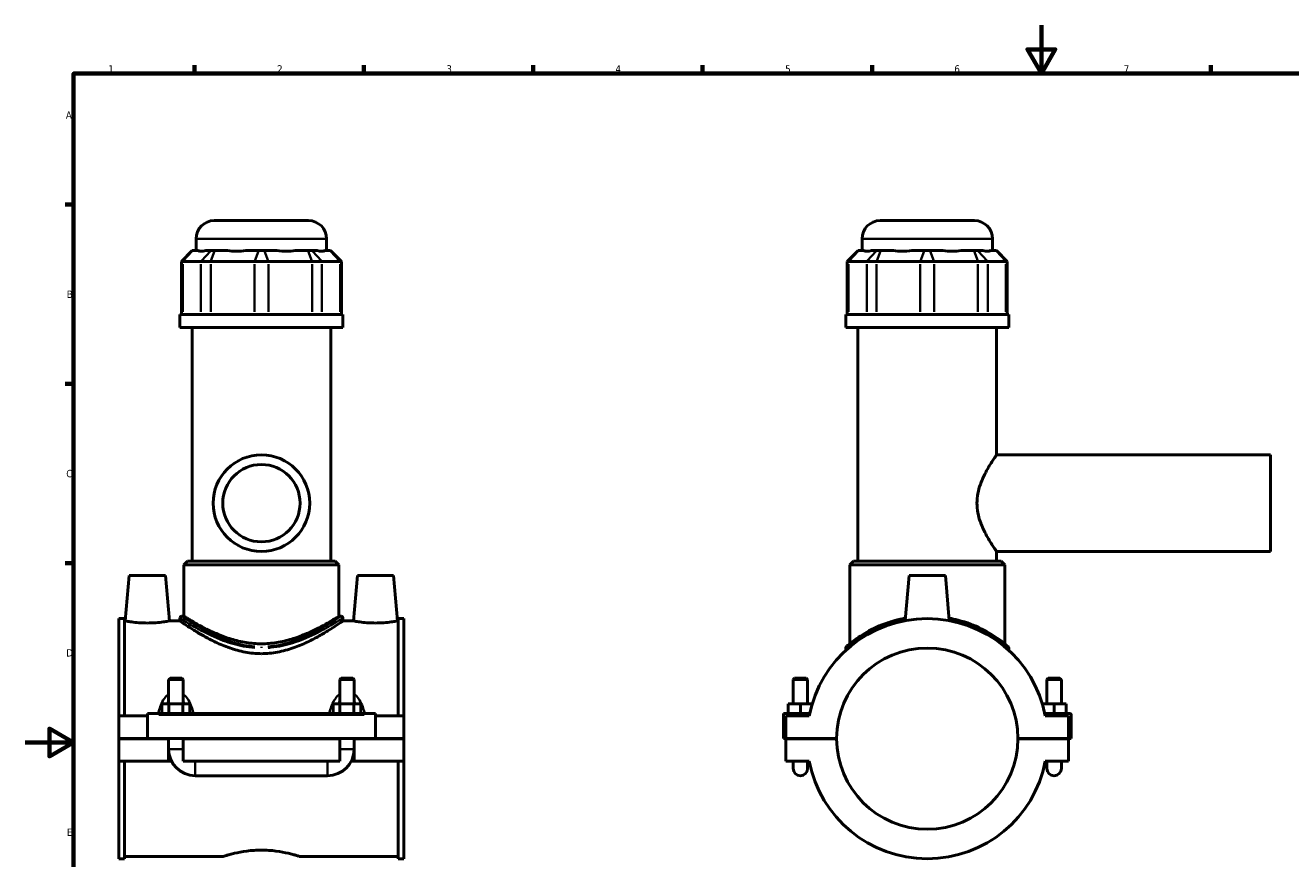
# Model space of a CAD drawing. Header units: millimetres. Extents: x 0 to 898, y -421 to 981.
# Tile 4 of 6: x 0 to 524, y 249 to 594. Entities that reach past the tile are written whole.
import ezdxf

# ---------------------------------------------------------------- set-up
doc = ezdxf.new("R2010")
doc.units = ezdxf.units.MM
for name, color, linetype, lineweight in [('Border (ANSI)', 7, 'Continuous', 70), ('Visible (ANSI)', 7, 'Continuous', 50), ('Visible Narrow (ANSI)', 7, 'Continuous', 35)]:
    doc.layers.add(name, color=color, linetype=linetype, lineweight=lineweight)
doc.styles.add('Note Text (ANSI)', font='tahoma.ttf')

# ---------------------------------------------------------------- blocks, each defined once
blk = doc.blocks.new('Borders Default Border')
at = {"layer": 'Border (ANSI)'}
for p, q in [((70.08, 574), (70.08, 577.45)), ((140.17, 574), (140.17, 577.45)), ((210.25, 574), (210.25, 577.45)), ((280.33, 574), (280.33, 577.45)), ((350.42, 574), (350.42, 577.45)), ((490.58, 574), (490.58, 577.45)), ((20, 519.75), (16.55, 519.75)), ((20, 445.5), (16.55, 445.5)), ((20, 371.25), (16.55, 371.25))]:
    blk.add_line(p, q, dxfattribs=at)
at = {"layer": 'Border (ANSI)', "flags": 128}
for points in [[(420.5, 594), (420.5, 574), (414.73, 584), (426.27, 584), (420.5, 574)], [(20, 20), (20, 574), (821, 574), (821, 20), (20, 20)], [(0, 297), (20, 297), (10, 302.77), (10, 291.23), (20, 297)]]:
    blk.add_lwpolyline(points, dxfattribs=at)
at = {"layer": 'Border (ANSI)', "color": 230, "true_color": 0xff0080, "char_height": 3.05, "attachment_point": 7, "style": 'Note Text (ANSI)'}
for s, insert in [('1', (34.35, 574.4)), ('2', (104.2, 574.4)), ('3', (174.26, 574.34)), ('4', (244.23, 574.4)), ('5', (314.48, 574.34)), ('6', (384.49, 574.34)), ('7', (454.6, 574.4)), ('A', (16.78, 555.35)), ('B', (17.15, 481.1)), ('C', (16.95, 406.8)), ('D', (16.96, 332.6)), ('E', (17.21, 258.35))]:
    blk.add_mtext(s, dxfattribs=dict(at, insert=insert))

msp = doc.modelspace()

# ---------------------------------------------------------------- linework, layer by layer
at = {"layer": 'Visible (ANSI)'}
for p, q in [((78.215, 513.12), (117.215, 513.12)), ((353.781, 513.12), (392.781, 513.12)), ((70.715, 500.73), (70.715, 505.62)), ((124.715, 500.73), (124.715, 505.62)), ((346.281, 500.73), (346.281, 505.62)), ((400.281, 500.73), (400.281, 505.62)), ((69.083, 500.73), (64.583, 496.23)), ((69.083, 500.73), (69.312, 500.73)), ((71.482, 500.73), (69.312, 500.73)), ((76.819, 500.73), (74.649, 500.73)), ((76.819, 500.73), (78.443, 500.73)), ((83.681, 500.73), (78.443, 500.73)), ((96.567, 500.73), (91.328, 500.73)), ((96.567, 500.73), (98.863, 500.73)), ((104.102, 500.73), (98.863, 500.73)), ((116.988, 500.73), (111.749, 500.73)), ((116.988, 500.73), (118.612, 500.73)), ((120.782, 500.73), (118.612, 500.73)), ((126.119, 500.73), (123.949, 500.73)), ((126.119, 500.73), (126.347, 500.73)), ((126.347, 500.73), (130.847, 496.23)), ((344.649, 500.73), (340.149, 496.23)), ((344.649, 500.73), (344.878, 500.73)), ((347.047, 500.73), (344.878, 500.73)), ((352.385, 500.73), (350.215, 500.73)), ((352.385, 500.73), (354.009, 500.73)), ((359.247, 500.73), (354.009, 500.73)), ((372.133, 500.73), (366.894, 500.73)), ((372.133, 500.73), (374.429, 500.73)), ((379.668, 500.73), (374.429, 500.73)), ((392.554, 500.73), (387.315, 500.73)), ((392.554, 500.73), (394.177, 500.73)), ((396.347, 500.73), (394.177, 500.73)), ((401.685, 500.73), (399.515, 500.73)), ((401.685, 500.73), (401.913, 500.73)), ((401.913, 500.73), (406.413, 496.23)), ((65.154, 496.23), (64.583, 496.23)), ((64.583, 496.23), (64.583, 474.18)), ((65.154, 496.23), (72.662, 496.23)), ((76.721, 496.23), (72.662, 496.23)), ((76.721, 496.23), (94.845, 496.23)), ((100.585, 496.23), (94.845, 496.23)), ((100.585, 496.23), (118.71, 496.23)), ((122.769, 496.23), (118.71, 496.23)), ((122.769, 496.23), (130.276, 496.23)), ((130.847, 496.23), (130.276, 496.23)), ((130.847, 496.23), (130.847, 474.18)), ((340.72, 496.23), (340.149, 496.23)), ((340.149, 496.23), (340.149, 474.18)), ((340.72, 496.23), (348.228, 496.23)), ((352.286, 496.23), (348.228, 496.23)), ((352.286, 496.23), (370.411, 496.23)), ((376.151, 496.23), (370.411, 496.23)), ((376.151, 496.23), (394.276, 496.23)), ((398.335, 496.23), (394.276, 496.23)), ((398.335, 496.23), (405.842, 496.23)), ((406.413, 496.23), (405.842, 496.23)), ((406.413, 496.23), (406.413, 474.18)), ((131.465, 474.18), (63.965, 474.18)), ((63.965, 468.87), (63.965, 474.18)), ((131.465, 468.87), (131.465, 474.18)), ((407.031, 474.18), (339.531, 474.18)), ((339.531, 468.87), (339.531, 474.18)), ((407.031, 468.87), (407.031, 474.18)), ((131.465, 468.87), (63.965, 468.87)), ((69.028, 372.12), (69.028, 468.87)), ((126.403, 372.12), (126.403, 468.87)), ((407.031, 468.87), (339.531, 468.87)), ((344.594, 372.12), (344.594, 468.87)), ((401.969, 416.12), (401.969, 468.87)), ((401.969, 416.12), (515.281, 416.12)), ((515.281, 376.12), (515.281, 416.12)), ((67.153, 372.12), (65.653, 370.62)), ((67.153, 372.12), (128.278, 372.12)), ((128.278, 372.12), (129.778, 370.62)), ((342.719, 372.12), (341.219, 370.62)), ((342.719, 372.12), (403.844, 372.12)), ((401.969, 376.12), (515.281, 376.12)), ((401.969, 372.12), (401.969, 376.12)), ((403.844, 372.12), (405.344, 370.62)), ((129.778, 370.62), (65.653, 370.62)), ((65.653, 349.32), (65.653, 370.62)), ((129.778, 349.32), (129.778, 370.62)), ((405.344, 370.62), (341.219, 370.62)), ((341.219, 337.894), (341.219, 370.62)), ((405.344, 337.894), (405.344, 370.62)), ((43.015, 366.12), (41.375, 347.37)), ((58.015, 366.12), (43.015, 366.12)), ((58.015, 366.12), (59.656, 347.37)), ((137.415, 366.12), (135.775, 347.37)), ((137.415, 366.12), (152.415, 366.12)), ((152.415, 366.12), (154.056, 347.37)), ((365.781, 366.12), (364.152, 347.5)), ((380.781, 366.12), (365.781, 366.12)), ((380.781, 366.12), (382.41, 347.5)), ((38.715, 348.345), (38.715, 307.995)), ((38.715, 348.345), (41.075, 348.345)), ((41.075, 307.995), (41.075, 348.345)), ((41.375, 347.37), (41.075, 347.37)), ((63.965, 347.37), (59.656, 347.37)), ((63.965, 348.57), (63.965, 347.37)), ((64.715, 349.32), (65.653, 349.32)), ((129.778, 349.32), (130.715, 349.32)), ((131.465, 348.57), (131.465, 347.37)), ((135.775, 347.37), (131.465, 347.37)), ((154.355, 347.37), (154.056, 347.37)), ((154.355, 307.995), (154.355, 348.345)), ((154.355, 348.345), (156.715, 348.345)), ((156.715, 348.345), (156.715, 307.995)), ((339.531, 336.117), (339.531, 335.137)), ((407.031, 336.117), (407.031, 335.137)), ((59.915, 323.67), (59.315, 323.07)), ((65.315, 323.07), (59.315, 323.07)), ((59.315, 323.07), (59.315, 312.995)), ((59.915, 323.67), (64.715, 323.67)), ((64.715, 323.67), (65.315, 323.07)), ((65.315, 323.07), (65.315, 312.995)), ((130.715, 323.67), (130.115, 323.07)), ((136.115, 323.07), (130.115, 323.07)), ((130.115, 312.995), (130.115, 323.07)), ((130.715, 323.67), (135.515, 323.67)), ((135.515, 323.67), (136.115, 323.07)), ((136.115, 312.995), (136.115, 323.07)), ((318.381, 323.67), (317.781, 323.07)), ((317.781, 323.07), (323.781, 323.07)), ((317.781, 312.995), (317.781, 323.07)), ((323.181, 323.67), (318.381, 323.67)), ((323.181, 323.67), (323.781, 323.07)), ((323.781, 312.995), (323.781, 323.07)), ((423.381, 323.67), (422.781, 323.07)), ((428.781, 323.07), (422.781, 323.07)), ((422.781, 323.07), (422.781, 312.995)), ((423.381, 323.67), (428.181, 323.67)), ((428.181, 323.67), (428.781, 323.07)), ((428.781, 323.07), (428.781, 312.995)), ((50.515, 308.495), (50.515, 308.995)), ((144.915, 308.995), (50.515, 308.995)), ((56.542, 308.995), (56.542, 312.995)), ((56.542, 312.995), (59.429, 312.995)), ((59.429, 308.995), (59.429, 312.995)), ((59.429, 312.995), (65.202, 312.995)), ((65.202, 308.995), (65.202, 312.995)), ((65.202, 312.995), (68.089, 312.995)), ((68.089, 308.995), (68.089, 312.995)), ((127.342, 312.995), (130.229, 312.995)), ((127.342, 308.995), (127.342, 312.995)), ((130.229, 308.995), (130.229, 312.995)), ((130.229, 312.995), (136.002, 312.995)), ((136.002, 308.995), (136.002, 312.995)), ((136.002, 312.995), (138.889, 312.995)), ((138.889, 308.995), (138.889, 312.995)), ((144.915, 308.995), (144.915, 308.495)), ((313.781, 308.995), (324.651, 308.995)), ((313.781, 298.67), (313.781, 308.995)), ((320.781, 312.995), (315.781, 312.995)), ((315.781, 308.995), (315.781, 312.995)), ((325.679, 312.995), (320.781, 312.995)), ((320.781, 308.995), (320.781, 312.995)), ((420.883, 312.995), (425.781, 312.995)), ((432.281, 308.995), (421.912, 308.995)), ((425.781, 308.995), (425.781, 312.995)), ((425.781, 312.995), (430.781, 312.995)), ((430.781, 308.995), (430.781, 312.995)), ((50.515, 307.995), (38.715, 307.995)), ((38.715, 298.67), (38.715, 307.995)), ((50.515, 298.67), (50.515, 308.495)), ((144.915, 308.495), (144.915, 298.67)), ((156.715, 307.995), (144.915, 307.995)), ((156.715, 307.995), (156.715, 298.67)), ((324.448, 307.995), (314.781, 307.995)), ((314.781, 307.995), (314.781, 298.67)), ((431.781, 307.995), (422.114, 307.995)), ((431.781, 298.67), (431.781, 307.995)), ((432.781, 298.67), (432.781, 308.495)), ((38.715, 298.67), (50.515, 298.67)), ((38.715, 289.245), (38.715, 298.57)), ((59.315, 298.57), (38.715, 298.57)), ((144.915, 298.67), (50.515, 298.67)), ((59.315, 298.67), (59.315, 298.57)), ((59.315, 289.245), (59.315, 298.57)), ((65.315, 298.67), (65.315, 298.57)), ((65.315, 298.57), (65.315, 289.245)), ((130.115, 298.57), (65.315, 298.57)), ((130.115, 298.57), (130.115, 298.67)), ((130.115, 289.245), (130.115, 298.57)), ((136.115, 298.57), (136.115, 298.67)), ((136.115, 298.57), (136.115, 289.245)), ((156.715, 298.57), (136.115, 298.57)), ((144.915, 298.67), (156.715, 298.67)), ((156.715, 298.57), (156.715, 289.245)), ((314.781, 298.67), (313.781, 298.67)), ((314.781, 298.67), (335.781, 298.67)), ((314.781, 298.57), (314.781, 289.245)), ((335.781, 298.57), (314.781, 298.57)), ((317.781, 298.57), (317.781, 298.67)), ((323.781, 298.57), (323.781, 298.67)), ((410.781, 298.67), (431.781, 298.67)), ((431.781, 298.57), (410.781, 298.57)), ((422.781, 298.67), (422.781, 298.57)), ((428.781, 298.67), (428.781, 298.57)), ((431.781, 298.67), (432.781, 298.67)), ((431.781, 289.245), (431.781, 298.57)), ((59.315, 289.245), (38.715, 289.245)), ((38.715, 289.245), (38.715, 248.895)), ((41.075, 248.895), (41.075, 289.245)), ((60.517, 289.245), (59.315, 289.245)), ((130.115, 289.245), (65.315, 289.245)), ((136.115, 289.245), (134.913, 289.245)), ((156.715, 289.245), (136.115, 289.245)), ((154.355, 248.895), (154.355, 289.245)), ((156.715, 289.245), (156.715, 248.895)), ((314.781, 289.245), (324.448, 289.245)), ((317.781, 289.245), (317.781, 286.245)), ((323.781, 286.245), (323.781, 289.245)), ((422.114, 289.245), (431.781, 289.245)), ((422.781, 289.245), (422.781, 286.245)), ((428.781, 286.245), (428.781, 289.245)), ((70.315, 283.245), (125.115, 283.245)), ((38.715, 248.895), (41.075, 248.895)), ((82.035, 249.87), (41.075, 249.87)), ((154.355, 249.87), (113.395, 249.87)), ((154.355, 248.895), (156.715, 248.895))]:
    msp.add_line(p, q, dxfattribs=at)
for radius in [20, 16]:
    msp.add_circle((97.715, 396.12), radius, dxfattribs=at)
for centre, radius, start, end in [((78.215, 505.62), 7.5, 90, 180), ((117.215, 505.62), 7.5, 0, 90), ((353.781, 505.62), 7.5, 90, 180), ((392.781, 505.62), 7.5, 0, 90), ((64.715, 348.57), 0.75, 90, 180), ((130.715, 348.57), 0.75, 0, 90), ((373.281, 298.62), 49.725, 10.86741, 169.13259), ((373.281, 298.62), 37.5, 0.07639, 179.92361), ((340.281, 336.117), 0.75, 131.35028, 180), ((406.281, 336.117), 0.75, 0, 48.64972), ((432.281, 308.495), 0.5, 0, 90), ((373.281, 298.62), 37.5, 180.07639, 359.92361), ((70.315, 294.245), 11, 180, 270), ((125.115, 294.245), 11, 270, 0), ((373.281, 298.62), 49.725, 190.86741, 349.13259), ((320.781, 286.245), 3, 180, 0), ((425.781, 286.245), 3, 180, 0)]:
    msp.add_arc(centre, radius, start, end, dxfattribs=at)
for centre, major_axis, ratio, start_param, end_param in [((97.715, 527.411), (-26.481, -26.481), 0.1989124, 0.0424626, 0.3502365), ((97.715, 527.411), (22.45, 22.45), 0.6681786, 3.5767543, 3.8845282), ((97.715, 527.411), (-22.45, 22.45), 0.6681786, 2.3986571, 2.706431), ((97.715, 527.411), (-26.481, 26.481), 0.1989124, 2.7913561, 3.0991301), ((373.281, 527.411), (-26.481, -26.481), 0.1989124, 0.0424626, 0.3502365), ((373.281, 527.411), (22.45, 22.45), 0.6681786, 3.5767543, 3.8845282), ((373.281, 527.411), (22.45, -22.45), 0.6681786, 5.5402497, 5.8480237), ((373.281, 527.411), (26.481, -26.481), 0.1989124, 5.9329488, 6.2407227)]:
    msp.add_ellipse(centre, major_axis=major_axis, ratio=ratio, start_param=start_param, end_param=end_param, dxfattribs=at)
for points, knots in [([(401.969, 376.12), (401.969, 376.12), (401.878, 376.25), (401.512, 376.78), (401.237, 377.18), (400.545, 378.217), (400.128, 378.855), (399.218, 380.307), (398.726, 381.121), (397.748, 382.847), (397.224, 383.826), (396.201, 385.96), (395.703, 387.117), (394.841, 389.552), (394.477, 390.834), (393.979, 393.456), (393.848, 394.796), (393.848, 397.444), (393.979, 398.784), (394.477, 401.405), (394.841, 402.688), (395.703, 405.123), (396.201, 406.279), (397.224, 408.414), (397.748, 409.393), (398.726, 411.119), (399.218, 411.933), (400.128, 413.385), (400.545, 414.023), (401.237, 415.06), (401.512, 415.46), (401.878, 415.99), (401.969, 416.12), (401.969, 416.12)], [3.1553078, 3.1553078, 3.1553078, 3.1553078, 3.5469486, 3.5469486, 3.9385894, 3.9385894, 4.3302301, 4.3302301, 4.7218709, 4.7218709, 5.1190571, 5.1190571, 5.5162433, 5.5162433, 5.9134295, 5.9134295, 6.3106156, 6.3106156, 6.7078018, 6.7078018, 7.104988, 7.104988, 7.5021742, 7.5021742, 7.8993603, 7.8993603, 8.2910011, 8.2910011, 8.6826419, 8.6826419, 9.0742827, 9.0742827, 9.4659234, 9.4659234, 9.4659234, 9.4659234]), ([(50.515, 346.491), (49.359, 346.491), (48.128, 346.538), (45.871, 346.706), (44.844, 346.824), (43.229, 347.045), (42.53, 347.161), (41.603, 347.325), (41.375, 347.37), (41.375, 347.37)], [2.7732807, 2.7732807, 2.7732807, 2.7732807, 3.1202891, 3.1202891, 3.4672974, 3.4672974, 3.8136092, 3.8136092, 4.1599211, 4.1599211, 4.1599211, 4.1599211]), ([(59.656, 347.37), (59.656, 347.37), (59.428, 347.325), (58.501, 347.161), (57.802, 347.045), (56.186, 346.824), (55.16, 346.706), (52.903, 346.538), (51.672, 346.491), (50.515, 346.491)], [6.9332019, 6.9332019, 6.9332019, 6.9332019, 7.2795137, 7.2795137, 7.6258256, 7.6258256, 7.9728339, 7.9728339, 8.3198422, 8.3198422, 8.3198422, 8.3198422]), ([(97.715, 333.798), (95.484, 333.798), (93.224, 334.017), (88.8, 334.845), (86.636, 335.451), (82.525, 336.889), (80.573, 337.72), (76.969, 339.429), (75.317, 340.306), (72.403, 341.941), (71.029, 342.764), (68.579, 344.287), (67.502, 344.987), (65.753, 346.145), (65.078, 346.605), (64.184, 347.217), (63.965, 347.37), (63.965, 347.37)], [0, 0, 0, 0, 0.6694914, 0.6694914, 1.3389827, 1.3389827, 2.0084741, 2.0084741, 2.6779655, 2.6779655, 3.3384565, 3.3384565, 3.9989475, 3.9989475, 4.6594386, 4.6594386, 5.3199296, 5.3199296, 5.3199296, 5.3199296]), ([(97.715, 337.894), (95.621, 337.894), (93.487, 338.067), (89.294, 338.734), (87.234, 339.226), (83.316, 340.409), (81.453, 341.099), (78.015, 342.53), (76.44, 343.27), (73.659, 344.661), (72.348, 345.365), (70.015, 346.671), (68.993, 347.272), (67.336, 348.268), (66.7, 348.663), (65.858, 349.189), (65.653, 349.32), (65.653, 349.32)], [0, 0, 0, 0, 0.628361, 0.628361, 1.256722, 1.256722, 1.885083, 1.885083, 2.513444, 2.513444, 3.1365359, 3.1365359, 3.7596278, 3.7596278, 4.3827197, 4.3827197, 5.0058116, 5.0058116, 5.0058116, 5.0058116]), ([(129.778, 349.32), (129.778, 349.32), (129.573, 349.189), (128.731, 348.663), (128.094, 348.268), (126.437, 347.272), (125.416, 346.671), (123.083, 345.365), (121.772, 344.661), (118.991, 343.27), (117.416, 342.53), (113.978, 341.099), (112.115, 340.409), (108.197, 339.226), (106.137, 338.734), (101.944, 338.067), (99.81, 337.894), (97.715, 337.894)], [15.0174347, 15.0174347, 15.0174347, 15.0174347, 15.6405266, 15.6405266, 16.2636184, 16.2636184, 16.8867103, 16.8867103, 17.5098022, 17.5098022, 18.1381632, 18.1381632, 18.7665242, 18.7665242, 19.3948852, 19.3948852, 20.0232462, 20.0232462, 20.0232462, 20.0232462]), ([(131.465, 347.37), (131.465, 347.37), (131.246, 347.217), (130.353, 346.605), (129.678, 346.145), (127.928, 344.987), (126.852, 344.287), (124.401, 342.764), (123.027, 341.941), (120.113, 340.306), (118.461, 339.429), (114.858, 337.72), (112.906, 336.889), (108.794, 335.451), (106.63, 334.845), (102.207, 334.017), (99.947, 333.798), (97.715, 333.798)], [15.9597889, 15.9597889, 15.9597889, 15.9597889, 16.6202799, 16.6202799, 17.280771, 17.280771, 17.941262, 17.941262, 18.601753, 18.601753, 19.2712444, 19.2712444, 19.9407358, 19.9407358, 20.6102271, 20.6102271, 21.2797185, 21.2797185, 21.2797185, 21.2797185]), ([(144.915, 346.491), (143.759, 346.491), (142.528, 346.538), (140.271, 346.706), (139.244, 346.824), (137.629, 347.045), (136.93, 347.161), (136.003, 347.325), (135.775, 347.37), (135.775, 347.37)], [0, 0, 0, 0, 0.3470083, 0.3470083, 0.6940166, 0.6940166, 1.0403285, 1.0403285, 1.3866404, 1.3866404, 1.3866404, 1.3866404]), ([(154.056, 347.37), (154.056, 347.37), (153.828, 347.325), (152.901, 347.161), (152.202, 347.045), (150.586, 346.824), (149.56, 346.706), (147.303, 346.538), (146.072, 346.491), (144.915, 346.491)], [4.1599211, 4.1599211, 4.1599211, 4.1599211, 4.506233, 4.506233, 4.8525448, 4.8525448, 5.1995532, 5.1995532, 5.5465615, 5.5465615, 5.5465615, 5.5465615]), ([(364.24, 348.507), (364.006, 348.465), (363.773, 348.421), (359.83, 347.649), (356.398, 346.538), (350.353, 343.96), (347.739, 342.489), (343.48, 339.716), (341.84, 338.414), (340.264, 337.103), (339.909, 336.788), (339.795, 336.688), (339.786, 336.68), (339.786, 336.68)], [16.7837457, 16.7837457, 16.7837457, 16.7837457, 16.855746, 16.855746, 18.0073889, 18.0073889, 19.173625, 19.173625, 20.3550757, 20.3550757, 21.0531966, 21.0531966, 21.1845715, 21.1845715, 21.1845715, 21.1845715]), ([(406.777, 336.68), (406.777, 336.68), (406.499, 336.929), (405.306, 337.935), (404.259, 338.791), (401.03, 341.114), (398.574, 342.683), (392.844, 345.496), (389.614, 346.758), (384.839, 348.001), (383.593, 348.275), (382.319, 348.504)], [10.5926158, 10.5926158, 10.5926158, 10.5926158, 11.3149171, 11.3149171, 12.2120553, 12.2120553, 13.4430917, 13.4430917, 14.6017916, 14.6017916, 14.9934218, 14.9934218, 14.9934218, 14.9934218]), ([(82.035, 249.87), (82.035, 249.87), (82.131, 249.901), (82.531, 250.027), (82.836, 250.123), (83.638, 250.363), (84.137, 250.508), (85.285, 250.819), (85.936, 250.986), (88.012, 251.471), (89.766, 251.82), (92.66, 252.194), (93.668, 252.294), (95.699, 252.427), (96.723, 252.46), (97.715, 252.46)], [7.1429325, 7.1429325, 7.1429325, 7.1429325, 7.4404953, 7.4404953, 7.7380581, 7.7380581, 8.0356209, 8.0356209, 8.3331837, 8.3331837, 8.9285468, 8.9285468, 9.2262284, 9.2262284, 9.52391, 9.52391, 9.52391, 9.52391]), ([(97.715, 252.46), (98.708, 252.46), (99.731, 252.427), (101.763, 252.294), (102.771, 252.194), (105.665, 251.82), (107.418, 251.471), (109.495, 250.986), (110.145, 250.819), (111.294, 250.508), (111.792, 250.363), (112.595, 250.123), (112.899, 250.027), (113.3, 249.901), (113.395, 249.87), (113.395, 249.87)], [0, 0, 0, 0, 0.2976816, 0.2976816, 0.5953631, 0.5953631, 1.1907263, 1.1907263, 1.4882891, 1.4882891, 1.7858519, 1.7858519, 2.0834147, 2.0834147, 2.3809775, 2.3809775, 2.3809775, 2.3809775])]:
    msp.add_open_spline(points, degree=3, knots=knots, dxfattribs=at)
at = {"layer": 'Visible Narrow (ANSI)'}
for p, q in [((124.383, 505.62), (71.048, 505.62)), ((399.949, 505.62), (346.614, 505.62)), ((69.104, 500.505), (65.362, 496.455)), ((76.611, 500.505), (72.869, 496.455)), ((78.357, 500.505), (76.807, 496.455)), ((96.481, 500.505), (94.931, 496.455)), ((98.949, 500.505), (100.499, 496.455)), ((117.074, 500.505), (118.624, 496.455)), ((118.819, 500.505), (122.561, 496.455)), ((126.327, 500.505), (130.069, 496.455)), ((344.67, 500.505), (340.928, 496.455)), ((352.177, 500.505), (348.435, 496.455)), ((353.922, 500.505), (352.373, 496.455)), ((372.047, 500.505), (370.497, 496.455)), ((374.515, 500.505), (376.065, 496.455)), ((392.64, 500.505), (394.19, 496.455)), ((394.385, 500.505), (398.127, 496.455)), ((401.893, 500.505), (405.635, 496.455)), ((65.154, 475.282), (65.154, 495.127)), ((72.662, 495.127), (72.662, 475.282)), ((76.721, 475.282), (76.721, 495.127)), ((94.845, 495.127), (94.845, 475.282)), ((100.585, 475.282), (100.585, 495.127)), ((118.71, 495.127), (118.71, 475.282)), ((122.769, 475.282), (122.769, 495.127)), ((130.276, 495.127), (130.276, 475.282)), ((340.72, 475.282), (340.72, 495.127)), ((348.228, 495.127), (348.228, 475.282)), ((352.286, 475.282), (352.286, 495.127)), ((370.411, 495.127), (370.411, 475.282)), ((376.151, 475.282), (376.151, 495.127)), ((394.276, 495.127), (394.276, 475.282)), ((398.335, 475.282), (398.335, 495.127)), ((405.842, 495.127), (405.842, 475.282)), ((55.235, 308.495), (140.195, 308.495)), ((59.352, 294.245), (65.278, 294.245)), ((136.078, 294.245), (130.152, 294.245)), ((70.315, 283.282), (70.315, 289.208)), ((125.115, 283.282), (125.115, 289.208))]:
    msp.add_line(p, q, dxfattribs=at)
msp.add_ellipse((97.722, 336.117), major_axis=(0, 0.75), ratio=0.0002022, start_param=4.7548438, end_param=5.5190319, dxfattribs=at)
for points, knots in [([(64.078, 348.497), (64.367, 348.309), (65.205, 347.768), (67.994, 346.046), (70.063, 344.803), (75.231, 342.032), (78.388, 340.486), (84.546, 338.196), (87.365, 337.353), (91.855, 336.524), (93.413, 336.322), (94.985, 336.213)], [-15.6237514, -15.6237514, -15.6237514, -15.6237514, -14.6017916, -14.6017916, -13.4430917, -13.4430917, -12.2120553, -12.2120553, -11.3149171, -11.3149171, -10.8567883, -10.8567883, -10.8567883, -10.8567883]), ([(95.046, 336.777), (93.508, 336.889), (91.986, 337.093), (87.595, 337.935), (84.838, 338.791), (78.817, 341.114), (75.731, 342.683), (70.678, 345.496), (68.655, 346.758), (65.927, 348.506), (65.108, 349.055), (64.825, 349.245)], [10.8567883, 10.8567883, 10.8567883, 10.8567883, 11.3149171, 11.3149171, 12.2120553, 12.2120553, 13.4430917, 13.4430917, 14.6017916, 14.6017916, 15.6237514, 15.6237514, 15.6237514, 15.6237514]), ([(130.605, 349.246), (130.54, 349.202), (130.445, 349.139), (129.772, 348.691), (128.654, 347.947), (125.353, 345.88), (123.081, 344.511), (117.506, 341.582), (114.126, 340.006), (107.603, 337.892), (104.635, 337.198), (101.18, 336.84), (100.789, 336.805), (100.398, 336.777)], [26.745309, 26.745309, 26.745309, 26.745309, 26.9858693, 26.9858693, 28.0455675, 28.0455675, 29.2135123, 29.2135123, 30.4751537, 30.4751537, 31.3945381, 31.3945381, 31.5111046, 31.5111046, 31.5111046, 31.5111046]), ([(100.459, 336.213), (100.859, 336.24), (101.258, 336.274), (104.792, 336.628), (107.827, 337.311), (114.499, 339.394), (117.955, 340.946), (123.658, 343.832), (125.981, 345.181), (129.357, 347.217), (130.5, 347.95), (131.189, 348.392), (131.286, 348.454), (131.353, 348.497)], [-31.5111046, -31.5111046, -31.5111046, -31.5111046, -31.3945381, -31.3945381, -30.4751537, -30.4751537, -29.2135123, -29.2135123, -28.0455675, -28.0455675, -26.9858693, -26.9858693, -26.745309, -26.745309, -26.745309, -26.745309]), ([(339.608, 336.183), (339.75, 336.305), (340.088, 336.594), (341.601, 337.826), (343.253, 339.108), (347.545, 341.84), (350.179, 343.289), (355.882, 345.667), (358.848, 346.64), (362.043, 347.346)], [-20.9645089, -20.9645089, -20.9645089, -20.9645089, -20.3550757, -20.3550757, -19.173625, -19.173625, -18.0073889, -18.0073889, -17.0033814, -17.0033814, -17.0033814, -17.0033814]), ([(384.519, 347.345), (385.067, 347.225), (385.609, 347.097), (389.738, 346.046), (392.992, 344.803), (398.766, 342.032), (401.241, 340.486), (404.494, 338.196), (405.549, 337.353), (406.588, 336.497), (406.837, 336.284), (406.954, 336.184)], [-14.7737871, -14.7737871, -14.7737871, -14.7737871, -14.6017916, -14.6017916, -13.4430917, -13.4430917, -12.2120553, -12.2120553, -11.3149171, -11.3149171, -10.8126774, -10.8126774, -10.8126774, -10.8126774]), ([(58.958, 316.776), (58.773, 316.62), (58.597, 316.455), (57.907, 315.747), (57.46, 315.139), (56.563, 313.654), (56.153, 312.748), (55.534, 311.056), (55.302, 310.282), (55.1, 309.483), (55.097, 309.471), (55.094, 309.46)], [-1.27257099, -1.27257099, -1.27257099, -1.27257099, -1.20040141, -1.20040141, -0.97762841, -0.97762841, -0.68887786, -0.68887786, -0.45697122, -0.45697122, -0.45367025, -0.45367025, -0.45367025, -0.45367025]), ([(69.536, 309.46), (69.534, 309.471), (69.531, 309.483), (69.329, 310.282), (69.096, 311.056), (68.477, 312.748), (68.067, 313.654), (67.171, 315.139), (66.723, 315.747), (66.034, 316.455), (65.857, 316.62), (65.673, 316.776)], [-2.82882801, -2.82882801, -2.82882801, -2.82882801, -2.82552704, -2.82552704, -2.59362039, -2.59362039, -2.30486984, -2.30486984, -2.08209684, -2.08209684, -2.00992726, -2.00992726, -2.00992726, -2.00992726]), ([(129.758, 316.776), (129.573, 316.62), (129.397, 316.455), (128.707, 315.747), (128.259, 315.139), (127.363, 313.653), (126.953, 312.748), (126.334, 311.056), (126.102, 310.282), (125.9, 309.483), (125.897, 309.471), (125.894, 309.46)], [-1.27283822, -1.27283822, -1.27283822, -1.27283822, -1.20066864, -1.20066864, -0.9778921, -0.9778921, -0.68914231, -0.68914231, -0.45723487, -0.45723487, -0.45393741, -0.45393741, -0.45393741, -0.45393741]), ([(140.336, 309.46), (140.334, 309.471), (140.331, 309.483), (140.129, 310.282), (139.896, 311.056), (139.277, 312.748), (138.867, 313.653), (137.971, 315.139), (137.523, 315.747), (136.834, 316.455), (136.657, 316.62), (136.473, 316.776)], [-2.8290953, -2.8290953, -2.8290953, -2.8290953, -2.82579784, -2.82579784, -2.5938904, -2.5938904, -2.30514061, -2.30514061, -2.08236407, -2.08236407, -2.01019449, -2.01019449, -2.01019449, -2.01019449]), ([(58.729, 313.062), (58.758, 313.132), (58.788, 313.202), (58.96, 313.598), (59.114, 313.914), (59.281, 314.215)], [0.9517926, 0.9517926, 0.9517926, 0.9517926, 0.97762841, 0.97762841, 1.09957779, 1.09957779, 1.09957779, 1.09957779]), ([(65.349, 314.215), (65.516, 313.914), (65.67, 313.598), (65.843, 313.202), (65.872, 313.132), (65.902, 313.062)], [2.18292046, 2.18292046, 2.18292046, 2.18292046, 2.30486984, 2.30486984, 2.33070566, 2.33070566, 2.33070566, 2.33070566]), ([(129.529, 313.062), (129.558, 313.132), (129.588, 313.202), (129.76, 313.598), (129.914, 313.914), (130.081, 314.215)], [0.95205982, 0.95205982, 0.95205982, 0.95205982, 0.9778921, 0.9778921, 1.09984502, 1.09984502, 1.09984502, 1.09984502]), ([(136.149, 314.215), (136.316, 313.914), (136.47, 313.598), (136.643, 313.202), (136.672, 313.132), (136.702, 313.062)], [2.18318769, 2.18318769, 2.18318769, 2.18318769, 2.30514061, 2.30514061, 2.33097289, 2.33097289, 2.33097289, 2.33097289])]:
    msp.add_open_spline(points, degree=3, knots=knots, dxfattribs=at)

# ---------------------------------------------------------------- block references
msp.add_blockref('Borders Default Border', (0, 0))

doc.saveas('drawing.dxf')
